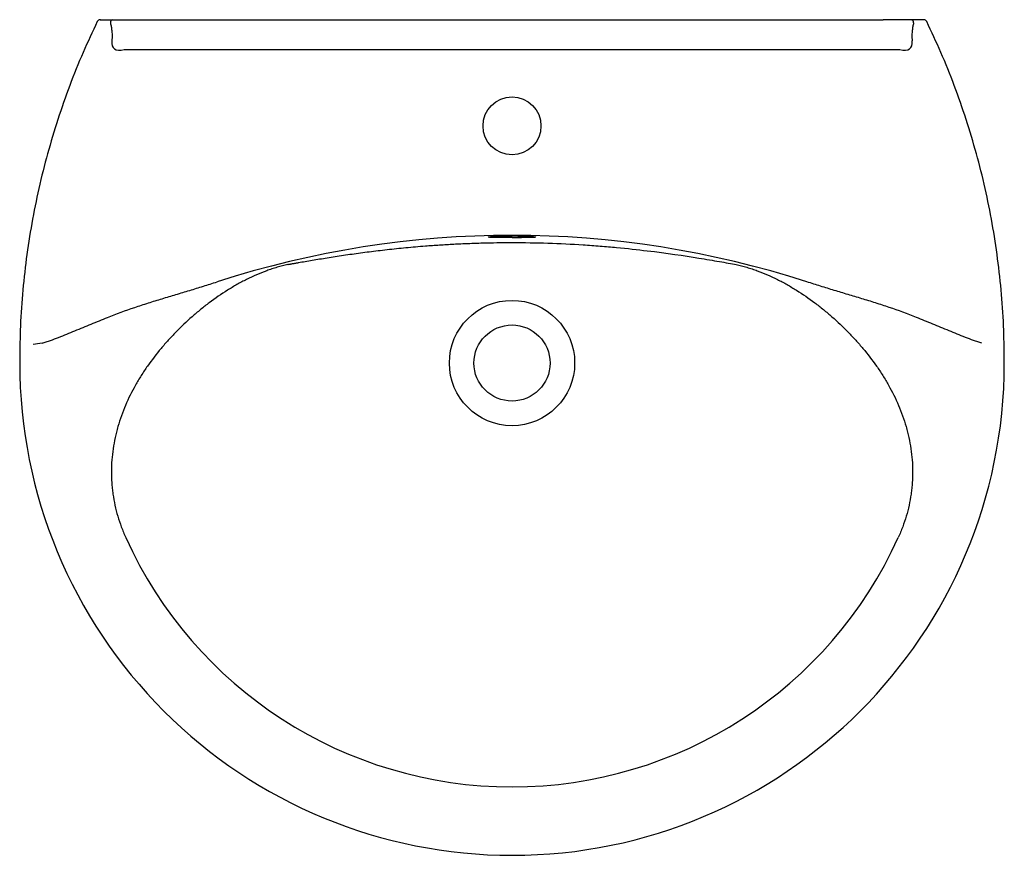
# Model space of a CAD drawing. Header units: millimetres. Extents: x 3625.394 to 3625.989, y 2443.478 to 2443.983.
import ezdxf

# ---------------------------------------------------------------- set-up
doc = ezdxf.new("R2010")
doc.units = ezdxf.units.MM
doc.layers.add('SANINDUSA', color=3, linetype='Continuous')

msp = doc.modelspace()

# ---------------------------------------------------------------- linework, layer by layer
at = {"layer": 'SANINDUSA'}
for p, q in [((3625.44977, 2443.98274), (3625.45991, 2443.98274)), ((3625.45991, 2443.98274), (3625.46171, 2443.98274)), ((3625.46171, 2443.98274), (3625.46671, 2443.98274)), ((3625.46671, 2443.98274), (3625.91532, 2443.98274)), ((3625.92032, 2443.98274), (3625.91532, 2443.98274)), ((3625.92212, 2443.98274), (3625.92032, 2443.98274)), ((3625.93226, 2443.98274), (3625.92212, 2443.98274)), ((3625.45657, 2443.96467), (3625.92547, 2443.96467))]:
    msp.add_line(p, q, dxfattribs=at)
for centre, radius in [((3625.69102, 2443.91854), 0.0175), ((3625.69102, 2443.77524), 0.03786), ((3625.69102, 2443.77524), 0.023)]:
    msp.add_circle(centre, radius, dxfattribs=at)
for centre, radius, start, end in [((3625.44218, 2443.98074), 0.002, 89.68787, 153.34442), ((3625.45012, 2443.98099), 0.00179, 101.42114, 188.04994), ((3625.93191, 2443.98099), 0.00179, 351.95006, 78.57886), ((3625.93985, 2443.98074), 0.002, 26.76857, 90.31289), ((3625.69102, 2443.27328), 0.57912, 72.07519, 107.92481), ((3625.69121, 2445.03711), 1.18609, 269.9908, 270.26393), ((3625.69102, 2443.77524), 0.2975, 179.99996, 270), ((3625.69102, 2443.77524), 0.2975, 270, 359.99978), ((3625.69102, 2443.77524), 0.25615, 204.31197, 335.68803)]:
    msp.add_arc(centre, radius, start, end, dxfattribs=at)
for centre, major_axis, start_param, end_param in [((3625.47071, 2443.98588), (0.02041, 0.02041), 2.730448, 3.665191), ((3625.91132, 2443.98588), (-0.02041, 0.02041), 2.617994, 3.552737)]:
    msp.add_ellipse(centre, major_axis=major_axis, ratio=0.34641, start_param=start_param, end_param=end_param, dxfattribs=at)
for points, knots in [([(3625.44042, 2443.98162), (3625.43751, 2443.97544), (3625.43153, 2443.96271), (3625.42362, 2443.94296), (3625.41644, 2443.92253), (3625.41022, 2443.90181), (3625.40496, 2443.88084), (3625.40067, 2443.85964), (3625.39736, 2443.83826), (3625.39505, 2443.81673), (3625.39369, 2443.7957), (3625.3936, 2443.78185), (3625.39356, 2443.77524)], [0, 0, 0, 0, 0.0959817, 0.1975273, 0.2989195, 0.4002124, 0.5014588, 0.602711, 0.7040211, 0.8054421, 0.9070283, 1, 1, 1, 1]), ([(3625.44226, 2443.98274), (3625.44223, 2443.98274), (3625.44215, 2443.98274), (3625.44273, 2443.98274), (3625.44385, 2443.98274), (3625.44498, 2443.98274), (3625.44555, 2443.98274)], [0, 0, 0, 0, 0.150743, 0.439284, 0.719499, 1, 1, 1, 1]), ([(3625.44555, 2443.98274), (3625.44633, 2443.98274), (3625.44708, 2443.98274), (3625.44849, 2443.98274), (3625.44916, 2443.98274), (3625.44977, 2443.98274)], [0, 0, 0, 0, 0.5, 0.5, 1, 1, 1, 1]), ([(3625.44836, 2443.98074), (3625.44854, 2443.98002), (3625.44869, 2443.97928), (3625.44894, 2443.97779), (3625.44905, 2443.97704), (3625.4493, 2443.97476), (3625.44939, 2443.97323), (3625.44945, 2443.97169)], [0, 0, 0, 0, 0.25, 0.25, 0.5, 0.5, 1, 1, 1, 1]), ([(3625.93984, 2443.98274), (3625.9357, 2443.98274), (3625.93495, 2443.98274), (3625.93354, 2443.98274), (3625.93288, 2443.98274), (3625.93226, 2443.98274)], [0, 0, 0, 0, 0.5, 0.5, 1, 1, 1, 1]), ([(3625.93367, 2443.98074), (3625.93349, 2443.98002), (3625.93334, 2443.97928), (3625.93309, 2443.97779), (3625.93298, 2443.97704), (3625.93273, 2443.97476), (3625.93264, 2443.97323), (3625.93259, 2443.97169)], [0, 0, 0, 0, 0.25, 0.25, 0.5, 0.5, 1, 1, 1, 1]), ([(3625.98847, 2443.77524), (3625.98843, 2443.78185), (3625.98834, 2443.7957), (3625.98698, 2443.81673), (3625.98467, 2443.83826), (3625.98136, 2443.85964), (3625.97707, 2443.88084), (3625.97181, 2443.90181), (3625.9656, 2443.92253), (3625.95841, 2443.94296), (3625.9505, 2443.96271), (3625.94452, 2443.97544), (3625.94161, 2443.98162)], [0, 0, 0, 0, 0.092967, 0.194554, 0.295976, 0.397286, 0.498539, 0.599786, 0.701079, 0.802472, 0.904018, 1, 1, 1, 1]), ([(3625.67663, 2443.8513), (3625.67656, 2443.85132), (3625.67646, 2443.85135), (3625.6766, 2443.85139), (3625.67663, 2443.85139)], [0, 0, 0, 0, 0.8151886, 1, 1, 1, 1]), ([(3625.67663, 2443.85139), (3625.6767, 2443.85142), (3625.67685, 2443.85147), (3625.67757, 2443.85156), (3625.67868, 2443.85167), (3625.68014, 2443.85176), (3625.68192, 2443.85185), (3625.68395, 2443.85193), (3625.68619, 2443.85199), (3625.68856, 2443.85203), (3625.69101, 2443.85204), (3625.69345, 2443.85203), (3625.69582, 2443.85199), (3625.69805, 2443.85193), (3625.70009, 2443.85186), (3625.70187, 2443.85177), (3625.70334, 2443.85167), (3625.70445, 2443.85157), (3625.70517, 2443.85147), (3625.70533, 2443.85142), (3625.7054, 2443.85139)], [0, 0, 0, 0, 0.044928, 0.101871, 0.158795, 0.215719, 0.272627, 0.329535, 0.38642, 0.443305, 0.500471, 0.557032, 0.613892, 0.670753, 0.727664, 0.784577, 0.84152, 0.898464, 0.955427, 1, 1, 1, 1]), ([(3625.69102, 2443.85102), (3625.6897, 2443.85102), (3625.68756, 2443.85102), (3625.6848, 2443.85104), (3625.68268, 2443.85105), (3625.6808, 2443.85108), (3625.6792, 2443.85111), (3625.67794, 2443.85116), (3625.67709, 2443.85122), (3625.67666, 2443.85126), (3625.67664, 2443.85129), (3625.67663, 2443.8513)], [0, 0, 0, 0, 0.185992, 0.301021, 0.416052, 0.531171, 0.646291, 0.76156, 0.87683, 0.992019, 1, 1, 1, 1]), ([(3625.7054, 2443.8513), (3625.7054, 2443.85129), (3625.70537, 2443.85127), (3625.70495, 2443.85122), (3625.7041, 2443.85116), (3625.70284, 2443.85111), (3625.70125, 2443.85108), (3625.69923, 2443.85105), (3625.69758, 2443.85104), (3625.69667, 2443.85103)], [0, 0, 0, 0, 0.009555, 0.168078, 0.326542, 0.485006, 0.643425, 0.801843, 1, 1, 1, 1]), ([(3625.7054, 2443.85139), (3625.70542, 2443.85139), (3625.70557, 2443.85135), (3625.70547, 2443.85132), (3625.7054, 2443.8513)], [0, 0, 0, 0, 0.187994, 1, 1, 1, 1]), ([(3625.55549, 2443.83478), (3625.5557, 2443.83482), (3625.55612, 2443.83489), (3625.55676, 2443.83501), (3625.55741, 2443.83512), (3625.55806, 2443.83524), (3625.55871, 2443.83535), (3625.55937, 2443.83547), (3625.56004, 2443.83559), (3625.56071, 2443.83571), (3625.56139, 2443.83583), (3625.56314, 2443.83614), (3625.56605, 2443.83665), (3625.57028, 2443.83737), (3625.5747, 2443.83811), (3625.57932, 2443.83886), (3625.58414, 2443.83962), (3625.58916, 2443.84038), (3625.59591, 2443.84136), (3625.60459, 2443.84252), (3625.61545, 2443.84383), (3625.62681, 2443.84501), (3625.63746, 2443.84594), (3625.64718, 2443.84664), (3625.65581, 2443.84715), (3625.66447, 2443.84755), (3625.67318, 2443.84784), (3625.68193, 2443.84802), (3625.68788, 2443.84806), (3625.69091, 2443.84806), (3625.69102, 2443.84806)], [0, 0, 0, 0, 0.0076792, 0.0153271, 0.0229441, 0.0305307, 0.0380872, 0.0456143, 0.0531122, 0.0605816, 0.0680228, 0.0754364, 0.1176164, 0.1595213, 0.2012195, 0.2427803, 0.2842737, 0.3257701, 0.3673398, 0.4457546, 0.5232926, 0.6004723, 0.6778198, 0.7324342, 0.7863034, 0.8396121, 0.8925511, 0.9453151, 0.9981008, 1, 1, 1, 1]), ([(3625.69102, 2443.84806), (3625.70554, 2443.84806), (3625.72006, 2443.84758), (3625.73575, 2443.84657), (3625.73748, 2443.84645), (3625.74092, 2443.8462), (3625.74602, 2443.84581), (3625.75758, 2443.8448), (3625.76687, 2443.84379), (3625.78446, 2443.84167), (3625.79488, 2443.84012), (3625.80613, 2443.83831), (3625.80829, 2443.83795), (3625.81244, 2443.83726), (3625.8184, 2443.83623), (3625.82353, 2443.83532), (3625.82656, 2443.83477)], [0, 0, 0, 0, 0.25, 0.25, 0.28125, 0.28125, 0.3125, 0.375, 0.5, 0.5, 0.75, 0.75, 0.8125, 0.8125, 0.875, 1, 1, 1, 1]), ([(3625.55547, 2443.83477), (3625.55333, 2443.83429), (3625.5512, 2443.83373), (3625.54802, 2443.83279), (3625.54696, 2443.83245), (3625.54485, 2443.83176), (3625.54381, 2443.83139), (3625.53862, 2443.8295), (3625.53457, 2443.82773), (3625.52866, 2443.82477), (3625.52671, 2443.82373), (3625.52383, 2443.8221), (3625.52287, 2443.82154), (3625.52098, 2443.82041), (3625.52003, 2443.81983), (3625.51534, 2443.81688), (3625.51168, 2443.81435), (3625.50631, 2443.81033), (3625.50455, 2443.80895), (3625.50105, 2443.80611), (3625.49934, 2443.80465), (3625.49428, 2443.80021), (3625.49103, 2443.79713), (3625.48713, 2443.79314), (3625.48635, 2443.79233), (3625.48482, 2443.79071), (3625.48406, 2443.78989), (3625.48181, 2443.78741), (3625.48035, 2443.78573), (3625.47604, 2443.78059), (3625.4733, 2443.77704), (3625.46942, 2443.7715), (3625.46817, 2443.76961), (3625.46574, 2443.76577), (3625.46457, 2443.76381), (3625.46124, 2443.75789), (3625.45923, 2443.75384), (3625.45568, 2443.74551), (3625.45415, 2443.74123), (3625.45256, 2443.73572), (3625.45226, 2443.73461), (3625.4517, 2443.73239), (3625.45144, 2443.73127), (3625.45071, 2443.72792), (3625.4503, 2443.72568), (3625.44931, 2443.71893), (3625.44895, 2443.71439), (3625.44891, 2443.70753), (3625.44898, 2443.70523), (3625.44922, 2443.70177), (3625.44931, 2443.70062), (3625.44949, 2443.6989), (3625.44956, 2443.69833), (3625.4497, 2443.69719), (3625.44978, 2443.69662), (3625.45051, 2443.6915), (3625.45148, 2443.68704), (3625.45341, 2443.68047), (3625.45413, 2443.6783), (3625.45534, 2443.67508), (3625.45576, 2443.67401), (3625.45664, 2443.67188), (3625.4571, 2443.67082), (3625.45759, 2443.66977)], [0, 0, 0, 0, 0.03125, 0.03125, 0.046875, 0.046875, 0.0625, 0.0625, 0.125, 0.125, 0.15625, 0.15625, 0.171875, 0.171875, 0.1875, 0.1875, 0.25, 0.25, 0.28125, 0.28125, 0.3125, 0.3125, 0.375, 0.375, 0.390625, 0.390625, 0.40625, 0.40625, 0.4375, 0.4375, 0.5, 0.5, 0.53125, 0.53125, 0.5625, 0.5625, 0.625, 0.625, 0.6875, 0.6875, 0.703125, 0.703125, 0.71875, 0.71875, 0.75, 0.75, 0.8125, 0.8125, 0.84375, 0.84375, 0.859375, 0.859375, 0.867187, 0.867187, 0.875, 0.875, 0.9375, 0.9375, 0.96875, 0.96875, 0.984375, 0.984375, 1, 1, 1, 1]), ([(3625.82656, 2443.83477), (3625.8287, 2443.83429), (3625.83083, 2443.83373), (3625.83401, 2443.83279), (3625.83507, 2443.83245), (3625.83718, 2443.83176), (3625.83822, 2443.83139), (3625.84341, 2443.8295), (3625.84746, 2443.82773), (3625.85337, 2443.82477), (3625.85532, 2443.82373), (3625.8582, 2443.8221), (3625.85916, 2443.82154), (3625.86105, 2443.82041), (3625.862, 2443.81983), (3625.86669, 2443.81688), (3625.87035, 2443.81435), (3625.87572, 2443.81033), (3625.87748, 2443.80895), (3625.88098, 2443.80611), (3625.8827, 2443.80465), (3625.88775, 2443.80021), (3625.891, 2443.79713), (3625.8949, 2443.79314), (3625.89568, 2443.79233), (3625.89721, 2443.79071), (3625.89797, 2443.78989), (3625.90022, 2443.78741), (3625.90169, 2443.78573), (3625.90599, 2443.78059), (3625.90873, 2443.77704), (3625.91261, 2443.7715), (3625.91387, 2443.76961), (3625.91629, 2443.76577), (3625.91746, 2443.76381), (3625.92079, 2443.75789), (3625.9228, 2443.75384), (3625.92635, 2443.74551), (3625.92788, 2443.74123), (3625.92947, 2443.73572), (3625.92977, 2443.73461), (3625.93033, 2443.73239), (3625.93059, 2443.73127), (3625.93132, 2443.72792), (3625.93173, 2443.72568), (3625.93272, 2443.71893), (3625.93308, 2443.71439), (3625.93312, 2443.70753), (3625.93305, 2443.70523), (3625.93282, 2443.70177), (3625.93272, 2443.70062), (3625.93254, 2443.6989), (3625.93247, 2443.69833), (3625.93233, 2443.69719), (3625.93225, 2443.69662), (3625.93152, 2443.6915), (3625.93055, 2443.68704), (3625.92862, 2443.68047), (3625.9279, 2443.6783), (3625.9267, 2443.67508), (3625.92627, 2443.67401), (3625.92539, 2443.67188), (3625.92493, 2443.67082), (3625.92445, 2443.66977)], [0, 0, 0, 0, 0.03125, 0.03125, 0.046875, 0.046875, 0.0625, 0.0625, 0.125, 0.125, 0.15625, 0.15625, 0.171875, 0.171875, 0.1875, 0.1875, 0.25, 0.25, 0.28125, 0.28125, 0.3125, 0.3125, 0.375, 0.375, 0.390625, 0.390625, 0.40625, 0.40625, 0.4375, 0.4375, 0.5, 0.5, 0.53125, 0.53125, 0.5625, 0.5625, 0.625, 0.625, 0.6875, 0.6875, 0.703125, 0.703125, 0.71875, 0.71875, 0.75, 0.75, 0.8125, 0.8125, 0.84375, 0.84375, 0.859375, 0.859375, 0.867187, 0.867187, 0.875, 0.875, 0.9375, 0.9375, 0.96875, 0.96875, 0.984375, 0.984375, 1, 1, 1, 1]), ([(3625.4466, 2443.80282), (3625.45202, 2443.80499), (3625.45749, 2443.80699), (3625.46577, 2443.80979), (3625.46854, 2443.81069), (3625.47408, 2443.81245), (3625.47685, 2443.8133), (3625.4824, 2443.81498), (3625.48517, 2443.81581), (3625.49071, 2443.81747), (3625.49348, 2443.8183), (3625.499, 2443.81998), (3625.50176, 2443.82083), (3625.50727, 2443.82255), (3625.51002, 2443.82342), (3625.51278, 2443.82429)], [0, 0, 0, 0, 0.25, 0.25, 0.375, 0.375, 0.5, 0.5, 0.625, 0.625, 0.75, 0.75, 0.875, 0.875, 1, 1, 1, 1]), ([(3625.93543, 2443.80282), (3625.93001, 2443.80499), (3625.92454, 2443.80699), (3625.91626, 2443.80979), (3625.91349, 2443.81069), (3625.90795, 2443.81245), (3625.90518, 2443.8133), (3625.89963, 2443.81498), (3625.89686, 2443.81581), (3625.89132, 2443.81747), (3625.88855, 2443.8183), (3625.88303, 2443.81998), (3625.88027, 2443.82083), (3625.87476, 2443.82255), (3625.87201, 2443.82342), (3625.86925, 2443.82429)], [0, 0, 0, 0, 0.25, 0.25, 0.375, 0.375, 0.5, 0.5, 0.625, 0.625, 0.75, 0.75, 0.875, 0.875, 1, 1, 1, 1]), ([(3625.40701, 2443.78732), (3625.40745, 2443.78739), (3625.40788, 2443.7875), (3625.40873, 2443.78772), (3625.40916, 2443.78785), (3625.41043, 2443.78825), (3625.41126, 2443.78854), (3625.41377, 2443.78944), (3625.41542, 2443.79008), (3625.41871, 2443.79139), (3625.42036, 2443.79205), (3625.42364, 2443.7934), (3625.42527, 2443.79407), (3625.43019, 2443.79611), (3625.43346, 2443.79747), (3625.44002, 2443.80016), (3625.44331, 2443.8015), (3625.4466, 2443.80282)], [0, 0, 0, 0, 0.03125, 0.03125, 0.0625, 0.0625, 0.125, 0.125, 0.25, 0.25, 0.375, 0.375, 0.5, 0.5, 0.75, 0.75, 1, 1, 1, 1]), ([(3625.97502, 2443.78732), (3625.97458, 2443.78739), (3625.97415, 2443.7875), (3625.9733, 2443.78772), (3625.97287, 2443.78785), (3625.97161, 2443.78825), (3625.97077, 2443.78854), (3625.96827, 2443.78944), (3625.96661, 2443.79008), (3625.96332, 2443.79139), (3625.96168, 2443.79205), (3625.95839, 2443.7934), (3625.95676, 2443.79407), (3625.95184, 2443.79611), (3625.94857, 2443.79747), (3625.94201, 2443.80016), (3625.93872, 2443.8015), (3625.93543, 2443.80282)], [0, 0, 0, 0, 0.03125, 0.03125, 0.0625, 0.0625, 0.125, 0.125, 0.25, 0.25, 0.375, 0.375, 0.5, 0.5, 0.75, 0.75, 1, 1, 1, 1])]:
    msp.add_open_spline(points, degree=3, knots=knots, dxfattribs=at)
for points in [[(3625.44945, 2443.97169), (3625.44933, 2443.97113), (3625.44924, 2443.97056), (3625.44917, 2443.96999)], [(3625.93259, 2443.97169), (3625.9327, 2443.97113), (3625.9328, 2443.97056), (3625.93286, 2443.96999)], [(3625.40701, 2443.78732), (3625.40525, 2443.78704), (3625.40349, 2443.78675), (3625.40173, 2443.78648)]]:
    msp.add_open_spline(points, degree=3, dxfattribs=at)

doc.saveas('drawing.dxf')
